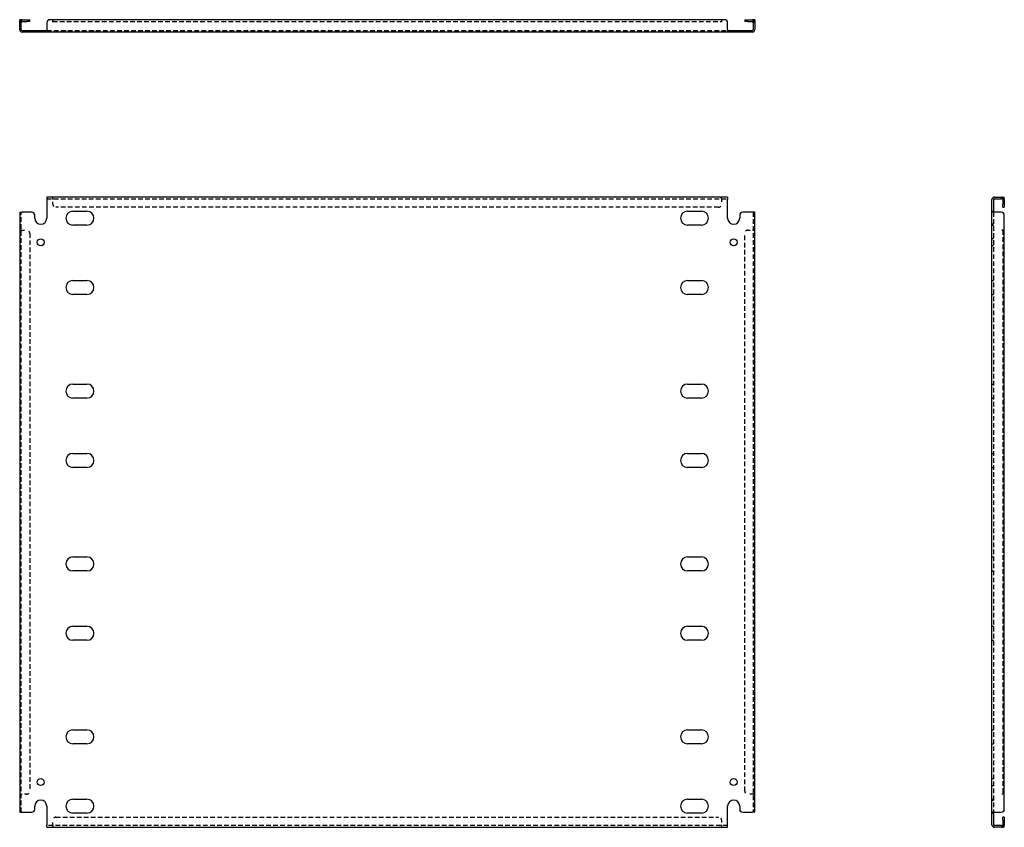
# Model space of a CAD drawing. Header units: inches. Extents: x 8 to 155, y 8 to 78.
# Tile 1 of 2: x 8 to 49, y 8 to 42. Entities that reach past the tile are written whole.
import ezdxf

# ---------------------------------------------------------------- set-up
doc = ezdxf.new("R2010")
doc.units = ezdxf.units.IN
doc.header["$MEASUREMENT"] = 0
doc.linetypes.add('DASHED_SPACE', pattern=[0.2067, 0.1654, -0.0413])
doc.layers.add('Hidden Edges(ANSI)', color=7, linetype='DASHED_SPACE', lineweight=25)
doc.layers.add('Visible Edges(ANSI)', color=7, linetype='Continuous', lineweight=25)

msp = doc.modelspace()

# ---------------------------------------------------------------- linework, layer by layer
at = {"layer": 'Hidden Edges(ANSI)', "ltscale": 0.129419}
for p, q in [((8.387, 41.623), (8.319, 41.623)), ((9.049, 41.211), (9.049, 41.279)), ((9.339, 41.211), (9.339, 41.279)), ((10.238, 41.211), (10.238, 41.279)), ((11.4, 41.211), (11.4, 41.279)), ((35.738, 41.211), (35.738, 41.279)), ((36.9, 41.211), (36.9, 41.279)), ((37.799, 41.279), (37.799, 41.211)), ((38.089, 41.279), (38.089, 41.211)), ((38.751, 41.623), (38.819, 41.623)), ((9.694, 34.301), (9.694, 34.369)), ((9.694, 34.301), (9.694, 34.369)), ((37.444, 34.301), (37.444, 34.369)), ((37.444, 34.301), (37.444, 34.369)), ((49.073, 34.301), (49.073, 34.369)), ((48.661, 33.784), (48.729, 33.784)), ((48.729, 33.244), (48.661, 33.244)), ((48.661, 33.204), (48.729, 33.204)), ((8.387, 32.995), (8.319, 32.995)), ((8.387, 32.994), (8.319, 32.994)), ((38.751, 32.995), (38.819, 32.995)), ((38.751, 32.994), (38.819, 32.994)), ((48.729, 32.639), (48.661, 32.639)), ((48.729, 32.349), (48.661, 32.349)), ((48.661, 30.909), (48.729, 30.909)), ((48.661, 30.329), (48.729, 30.329)), ((48.661, 26.617), (48.729, 26.617)), ((48.661, 26.037), (48.729, 26.037)), ((48.661, 23.742), (48.729, 23.742)), ((48.661, 23.162), (48.729, 23.162)), ((48.661, 19.45), (48.729, 19.45)), ((48.661, 18.87), (48.729, 18.87)), ((48.661, 16.575), (48.729, 16.575)), ((48.661, 15.995), (48.729, 15.995)), ((48.661, 12.283), (48.729, 12.283)), ((48.661, 11.703), (48.729, 11.703)), ((48.661, 10.263), (48.729, 10.263)), ((48.661, 9.973), (48.729, 9.973)), ((8.387, 9.618), (8.319, 9.618)), ((8.387, 9.618), (8.319, 9.618)), ((38.751, 9.618), (38.819, 9.618)), ((38.751, 9.618), (38.819, 9.618)), ((48.661, 9.408), (48.729, 9.408)), ((48.661, 9.368), (48.729, 9.368)), ((48.661, 8.828), (48.729, 8.828)), ((9.694, 8.311), (9.694, 8.243)), ((9.694, 8.311), (9.694, 8.243)), ((37.444, 8.311), (37.444, 8.243)), ((37.444, 8.311), (37.444, 8.243)), ((49.073, 8.311), (49.073, 8.243))]:
    msp.add_line(p, q, dxfattribs=at)
at = {"layer": 'Hidden Edges(ANSI)', "ltscale": 1.158233}
for p, q in [((9.444, 41.279), (37.694, 41.279)), ((9.444, 34.301), (37.694, 34.301)), ((37.694, 8.311), (9.444, 8.311))]:
    msp.add_line(p, q, dxfattribs=at)
at = {"layer": 'Hidden Edges(ANSI)', "ltscale": 1.157349}
msp.add_line((9.694, 41.655), (37.444, 41.655), dxfattribs=at)
at = {"layer": 'Hidden Edges(ANSI)', "ltscale": 0.092649}
for p, q in [((9.694, 34.301), (9.694, 34.27)), ((37.444, 34.301), (37.444, 34.27)), ((8.387, 32.994), (8.418, 32.994)), ((38.751, 32.994), (38.72, 32.994)), ((8.387, 9.618), (8.418, 9.618)), ((38.751, 9.618), (38.72, 9.618)), ((9.694, 8.311), (9.694, 8.342)), ((37.444, 8.311), (37.444, 8.342))]:
    msp.add_line(p, q, dxfattribs=at)
at = {"layer": 'Hidden Edges(ANSI)', "ltscale": 0.369411}
for p, q in [((9.694, 34.076), (9.694, 34.27)), ((37.444, 34.27), (37.444, 34.076)), ((8.418, 32.994), (8.612, 32.994)), ((38.526, 32.994), (38.72, 32.994)), ((8.612, 9.618), (8.418, 9.618)), ((38.72, 9.618), (38.526, 9.618)), ((9.694, 8.342), (9.694, 8.536)), ((37.444, 8.536), (37.444, 8.342))]:
    msp.add_line(p, q, dxfattribs=at)
at = {"layer": 'Hidden Edges(ANSI)', "ltscale": 1.156896}
for p, q in [((37.319, 33.951), (9.819, 33.951)), ((9.819, 8.661), (37.319, 8.661))]:
    msp.add_line(p, q, dxfattribs=at)
at = {"layer": 'Hidden Edges(ANSI)', "ltscale": 1.157195}
for p, q in [((8.387, 8.868), (8.387, 33.744)), ((38.751, 33.744), (38.751, 8.868)), ((48.729, 33.744), (48.729, 8.868))]:
    msp.add_line(p, q, dxfattribs=at)
at = {"layer": 'Hidden Edges(ANSI)', "ltscale": 1.165437}
for p, q in [((8.737, 32.869), (8.737, 9.743)), ((38.401, 9.743), (38.401, 32.869))]:
    msp.add_line(p, q, dxfattribs=at)
at = {"layer": 'Hidden Edges(ANSI)', "ltscale": 1.165891}
msp.add_line((49.105, 32.994), (49.105, 9.618), dxfattribs=at)
at = {"layer": 'Hidden Edges(ANSI)', "ltscale": 0.236041}
for centre, start, end in [((8.418, 41.624), 108.248, 180), ((38.72, 41.624), 0, 71.752), ((49.074, 34.27), 18.248, 90), ((49.074, 8.342), 270, 341.752)]:
    msp.add_arc(centre, 0.099, start, end, dxfattribs=at)
at = {"layer": 'Hidden Edges(ANSI)', "ltscale": 0.373886}
for centre, start, end in [((9.819, 34.076), 180, 270), ((37.319, 34.076), 270, 0), ((8.612, 32.869), 0, 90), ((38.526, 32.869), 90, 180), ((8.612, 9.743), 270, 0), ((38.526, 9.743), 180, 270), ((9.819, 8.536), 90, 180), ((37.319, 8.536), 0, 90)]:
    msp.add_arc(centre, 0.125, start, end, dxfattribs=at)
at = {"layer": 'Visible Edges(ANSI)'}
for p, q in [((8.319, 41.598), (8.319, 41.723)), ((8.387, 41.723), (8.319, 41.723)), ((8.387, 41.723), (8.387, 41.598)), ((8.418, 41.723), (8.612, 41.723)), ((8.612, 41.723), (8.737, 41.723)), ((8.737, 41.655), (8.737, 41.723)), ((9.694, 41.723), (9.569, 41.723)), ((9.694, 41.623), (9.694, 41.723)), ((37.444, 41.723), (9.694, 41.723)), ((9.694, 41.723), (9.694, 41.624)), ((37.569, 41.723), (37.444, 41.723)), ((37.444, 41.723), (37.444, 41.623)), ((37.444, 41.723), (37.444, 41.624)), ((38.401, 41.723), (38.526, 41.723)), ((38.401, 41.723), (38.401, 41.655)), ((38.526, 41.723), (38.72, 41.723)), ((38.751, 41.598), (38.751, 41.723)), ((38.819, 41.723), (38.751, 41.723)), ((38.819, 41.723), (38.819, 41.598)), ((8.319, 41.31), (8.319, 41.598)), ((8.387, 41.31), (8.387, 41.598)), ((8.418, 41.655), (8.612, 41.655)), ((8.418, 41.279), (8.819, 41.279)), ((8.737, 41.655), (8.612, 41.655)), ((8.819, 41.279), (8.944, 41.279)), ((8.944, 41.211), (8.944, 41.279)), ((8.944, 41.279), (9.444, 41.279)), ((9.444, 41.598), (9.444, 41.31)), ((9.444, 41.31), (9.444, 41.211)), ((9.694, 41.624), (9.694, 41.623)), ((9.694, 41.623), (9.694, 41.623)), ((37.444, 41.623), (37.444, 41.624)), ((37.444, 41.623), (37.444, 41.623)), ((37.694, 41.31), (37.694, 41.598)), ((37.694, 41.31), (37.694, 41.211)), ((37.694, 41.279), (38.194, 41.279)), ((38.194, 41.279), (38.319, 41.279)), ((38.194, 41.279), (38.194, 41.211)), ((38.319, 41.279), (38.72, 41.279)), ((38.526, 41.655), (38.401, 41.655)), ((38.526, 41.655), (38.72, 41.655)), ((38.751, 41.598), (38.751, 41.31)), ((38.819, 41.598), (38.819, 41.31)), ((8.819, 41.211), (8.418, 41.211)), ((8.944, 41.211), (8.819, 41.211)), ((9.444, 41.211), (8.944, 41.211)), ((37.694, 41.211), (9.444, 41.211)), ((38.194, 41.211), (37.694, 41.211)), ((38.319, 41.211), (38.194, 41.211)), ((38.72, 41.211), (38.319, 41.211)), ((37.694, 34.369), (9.444, 34.369)), ((9.444, 34.369), (9.444, 34.27)), ((37.694, 34.369), (37.694, 34.27)), ((48.76, 34.369), (49.048, 34.369)), ((49.048, 34.369), (49.173, 34.369)), ((49.173, 34.301), (49.173, 34.369)), ((9.444, 34.27), (9.444, 33.494)), ((37.694, 33.494), (37.694, 34.27)), ((48.661, 33.744), (48.661, 34.27)), ((48.729, 34.27), (48.729, 33.744)), ((48.76, 34.301), (49.048, 34.301)), ((49.173, 34.301), (49.048, 34.301)), ((49.105, 34.27), (49.105, 34.076)), ((49.105, 33.951), (49.105, 34.076)), ((49.105, 33.951), (49.173, 33.951)), ((49.173, 34.27), (49.173, 34.076)), ((49.173, 34.076), (49.173, 33.951)), ((8.319, 33.744), (8.418, 33.744)), ((8.319, 33.744), (8.319, 8.868)), ((8.819, 33.744), (8.418, 33.744)), ((8.944, 33.494), (8.944, 33.619)), ((10.528, 33.784), (11.11, 33.784)), ((36.028, 33.784), (36.61, 33.784)), ((38.194, 33.619), (38.194, 33.494)), ((38.72, 33.744), (38.319, 33.744)), ((38.819, 33.744), (38.72, 33.744)), ((38.819, 8.868), (38.819, 33.744)), ((48.661, 8.868), (48.661, 33.744)), ((48.76, 33.744), (48.661, 33.744)), ((49.048, 33.744), (48.76, 33.744)), ((49.173, 32.995), (49.173, 33.619)), ((11.11, 33.204), (10.528, 33.204)), ((36.61, 33.204), (36.028, 33.204)), ((49.073, 32.994), (49.073, 32.995)), ((49.073, 32.995), (49.173, 32.995)), ((49.074, 32.994), (49.073, 32.994)), ((49.173, 32.994), (49.074, 32.994)), ((49.173, 9.618), (49.173, 32.994)), ((10.528, 30.909), (11.11, 30.909)), ((36.028, 30.909), (36.61, 30.909)), ((11.11, 30.329), (10.528, 30.329)), ((36.61, 30.329), (36.028, 30.329)), ((10.528, 26.617), (11.11, 26.617)), ((36.028, 26.617), (36.61, 26.617)), ((11.11, 26.037), (10.528, 26.037)), ((36.61, 26.037), (36.028, 26.037)), ((10.528, 23.742), (11.11, 23.742)), ((36.028, 23.742), (36.61, 23.742)), ((11.11, 23.162), (10.528, 23.162)), ((36.61, 23.162), (36.028, 23.162)), ((10.528, 19.45), (11.11, 19.45)), ((36.028, 19.45), (36.61, 19.45)), ((11.11, 18.87), (10.528, 18.87)), ((36.61, 18.87), (36.028, 18.87)), ((10.528, 16.575), (11.11, 16.575)), ((36.028, 16.575), (36.61, 16.575)), ((11.11, 15.995), (10.528, 15.995)), ((36.61, 15.995), (36.028, 15.995)), ((10.528, 12.283), (11.11, 12.283)), ((36.028, 12.283), (36.61, 12.283)), ((11.11, 11.703), (10.528, 11.703)), ((36.61, 11.703), (36.028, 11.703)), ((10.528, 9.408), (11.11, 9.408)), ((36.028, 9.408), (36.61, 9.408)), ((49.173, 9.618), (49.073, 9.618)), ((49.073, 9.618), (49.073, 9.618)), ((49.073, 9.618), (49.074, 9.618)), ((49.173, 9.618), (49.074, 9.618)), ((49.173, 8.993), (49.173, 9.618)), ((8.944, 8.993), (8.944, 9.118)), ((9.444, 9.118), (9.444, 8.342)), ((37.694, 8.342), (37.694, 9.118)), ((38.194, 9.118), (38.194, 8.993)), ((8.319, 8.868), (8.418, 8.868)), ((8.418, 8.868), (8.819, 8.868)), ((11.11, 8.828), (10.528, 8.828)), ((36.61, 8.828), (36.028, 8.828)), ((38.319, 8.868), (38.72, 8.868)), ((38.819, 8.868), (38.72, 8.868)), ((48.76, 8.868), (48.661, 8.868)), ((48.661, 8.342), (48.661, 8.868)), ((48.729, 8.868), (48.729, 8.342)), ((48.76, 8.868), (49.048, 8.868)), ((49.105, 8.536), (49.105, 8.661)), ((49.173, 8.661), (49.105, 8.661)), ((49.173, 8.661), (49.173, 8.536)), ((9.444, 8.243), (9.444, 8.342)), ((9.444, 8.243), (37.694, 8.243)), ((37.694, 8.243), (37.694, 8.342)), ((49.048, 8.311), (48.76, 8.311)), ((49.048, 8.243), (48.76, 8.243)), ((49.048, 8.311), (49.173, 8.311)), ((49.173, 8.243), (49.048, 8.243)), ((49.105, 8.536), (49.105, 8.342)), ((49.173, 8.536), (49.173, 8.342)), ((49.173, 8.243), (49.173, 8.311))]:
    msp.add_line(p, q, dxfattribs=at)
for centre in [(9.194, 32.494), (37.944, 32.494), (9.194, 10.118), (37.944, 10.118)]:
    msp.add_circle(centre, 0.145, dxfattribs=at)
for centre, radius, start, end in [((8.418, 41.624), 0.099, 90, 108.248), ((9.569, 41.598), 0.125, 90, 180), ((37.569, 41.598), 0.125, 0, 90), ((38.72, 41.624), 0.099, 71.752, 90), ((8.418, 41.31), 0.099, 180, 270), ((8.418, 41.624), 0.031, 90, 180), ((8.418, 41.31), 0.031, 180, 270), ((38.72, 41.624), 0.031, 0, 90), ((38.72, 41.31), 0.099, 270, 0), ((38.72, 41.31), 0.031, 270, 0), ((48.76, 34.27), 0.099, 90, 180), ((48.76, 34.27), 0.031, 90, 180), ((49.074, 34.27), 0.031, 0, 90), ((49.074, 34.27), 0.099, 0, 18.248), ((8.819, 33.619), 0.125, 0, 90), ((10.528, 33.494), 0.29, 90, 270), ((11.11, 33.494), 0.29, 270, 90), ((36.028, 33.494), 0.29, 90, 270), ((36.61, 33.494), 0.29, 270, 90), ((38.319, 33.619), 0.125, 90, 180), ((49.048, 33.619), 0.125, 0, 90), ((9.194, 33.494), 0.25, 180, 0), ((37.944, 33.494), 0.25, 180, 0), ((10.528, 30.619), 0.29, 90, 270), ((11.11, 30.619), 0.29, 270, 90), ((36.028, 30.619), 0.29, 90, 270), ((36.61, 30.619), 0.29, 270, 90), ((10.528, 26.327), 0.29, 90, 270), ((11.11, 26.327), 0.29, 270, 90), ((36.028, 26.327), 0.29, 90, 270), ((36.61, 26.327), 0.29, 270, 90), ((10.528, 23.452), 0.29, 90, 270), ((11.11, 23.452), 0.29, 270, 90), ((36.028, 23.452), 0.29, 90, 270), ((36.61, 23.452), 0.29, 270, 90), ((10.528, 19.16), 0.29, 90, 270), ((11.11, 19.16), 0.29, 270, 90), ((36.028, 19.16), 0.29, 90, 270), ((36.61, 19.16), 0.29, 270, 90), ((10.528, 16.285), 0.29, 90, 270), ((11.11, 16.285), 0.29, 270, 90), ((36.028, 16.285), 0.29, 90, 270), ((36.61, 16.285), 0.29, 270, 90), ((10.528, 11.993), 0.29, 90, 270), ((11.11, 11.993), 0.29, 270, 90), ((36.028, 11.993), 0.29, 90, 270), ((36.61, 11.993), 0.29, 270, 90), ((10.528, 9.118), 0.29, 90, 270), ((11.11, 9.118), 0.29, 270, 90), ((36.028, 9.118), 0.29, 90, 270), ((36.61, 9.118), 0.29, 270, 90), ((8.819, 8.993), 0.125, 270, 0), ((9.194, 9.118), 0.25, 0, 180), ((37.944, 9.118), 0.25, 0, 180), ((38.319, 8.993), 0.125, 180, 270), ((49.048, 8.993), 0.125, 270, 0), ((48.76, 8.342), 0.099, 180, 270), ((48.76, 8.342), 0.031, 180, 270), ((49.074, 8.342), 0.031, 270, 0), ((49.074, 8.342), 0.099, 341.752, 0)]:
    msp.add_arc(centre, radius, start, end, dxfattribs=at)

doc.saveas('drawing.dxf')
